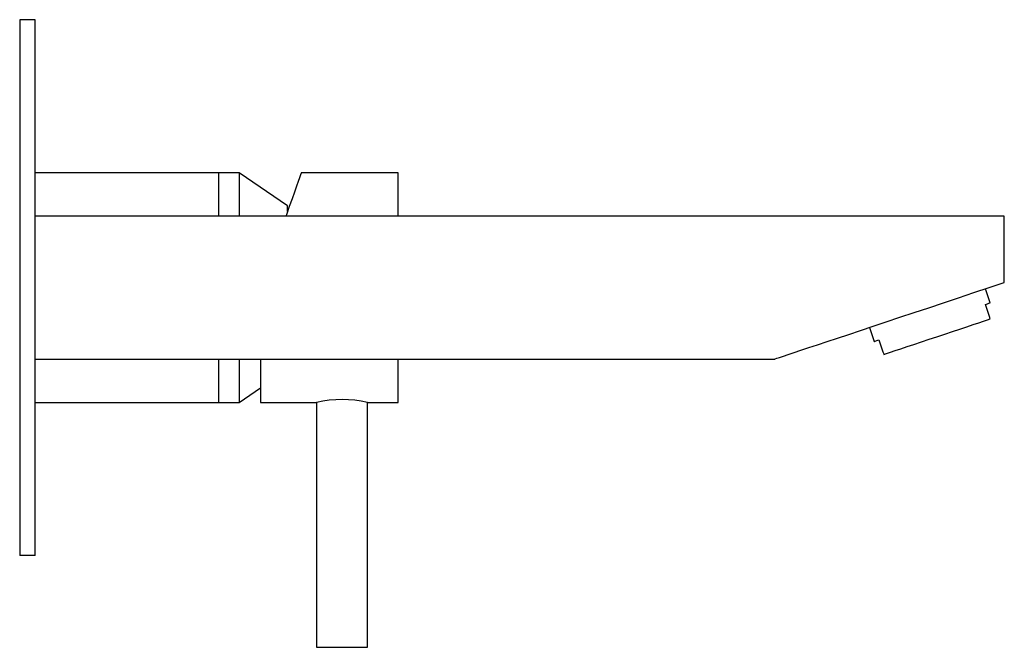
# Model space of a CAD drawing. Header units: millimetres. Extents: x 4255.491 to 4255.684, y 1709.19 to 1709.313.
import ezdxf

# ---------------------------------------------------------------- set-up
doc = ezdxf.new("R2010")
doc.units = ezdxf.units.MM
doc.layers.add('SANINDUSA', color=3, linetype='Continuous')

msp = doc.modelspace()

# ---------------------------------------------------------------- linework, layer by layer
at = {"layer": 'SANINDUSA'}
for p, q in [((4255.49121, 1709.31323), (4255.49121, 1709.20823)), ((4255.49421, 1709.31323), (4255.49121, 1709.31323)), ((4255.49421, 1709.20823), (4255.49421, 1709.31323)), ((4255.53021, 1709.28323), (4255.49421, 1709.28323)), ((4255.53421, 1709.28323), (4255.53021, 1709.28323)), ((4255.53021, 1709.27473), (4255.53021, 1709.28323)), ((4255.54371, 1709.27673), (4255.53421, 1709.28323)), ((4255.53421, 1709.28323), (4255.53421, 1709.27473)), ((4255.56541, 1709.28323), (4255.54641, 1709.28323)), ((4255.56541, 1709.27473), (4255.56541, 1709.28323)), ((4255.54371, 1709.27564), (4255.54371, 1709.27673)), ((4255.68421, 1709.27473), (4255.49421, 1709.27473)), ((4255.68421, 1709.26173), (4255.68421, 1709.27473)), ((4255.68144, 1709.25775), (4255.68052, 1709.2605)), ((4255.68128, 1709.25507), (4255.68049, 1709.25744)), ((4255.68144, 1709.25459), (4255.68128, 1709.25507)), ((4255.65775, 1709.25292), (4255.65867, 1709.25016)), ((4255.65962, 1709.25048), (4255.66041, 1709.24811)), ((4255.49421, 1709.24673), (4255.63921, 1709.24673)), ((4255.53021, 1709.23823), (4255.53021, 1709.24673)), ((4255.53421, 1709.24673), (4255.53421, 1709.23823)), ((4255.53841, 1709.24673), (4255.53841, 1709.23823)), ((4255.56541, 1709.23823), (4255.56541, 1709.24673)), ((4255.53421, 1709.23823), (4255.53841, 1709.24111)), ((4255.49421, 1709.23823), (4255.53021, 1709.23823)), ((4255.53021, 1709.23823), (4255.53421, 1709.23823)), ((4255.53841, 1709.23823), (4255.54941, 1709.23823)), ((4255.54941, 1709.23823), (4255.54941, 1709.19023)), ((4255.55941, 1709.23823), (4255.56541, 1709.23823)), ((4255.55941, 1709.19023), (4255.55941, 1709.23823)), ((4255.49421, 1709.20823), (4255.49121, 1709.20823)), ((4255.54941, 1709.19023), (4255.55441, 1709.19023)), ((4255.55441, 1709.19023), (4255.55941, 1709.19023))]:
    msp.add_line(p, q, dxfattribs=at)
at = {"layer": 'SANINDUSA', "flags": 128}
for points in [[(4255.54641, 1709.28323), (4255.54637, 1709.28313), (4255.54625, 1709.2828), (4255.54606, 1709.28226), (4255.5458, 1709.28152), (4255.54546, 1709.28058), (4255.54506, 1709.27944), (4255.54459, 1709.27813), (4255.54406, 1709.27664), (4255.54348, 1709.27501), (4255.54338, 1709.27473)], [(4255.63921, 1709.24673), (4255.63931, 1709.24677), (4255.63963, 1709.24688), (4255.64017, 1709.24705), (4255.64091, 1709.2473), (4255.64185, 1709.24762), (4255.643, 1709.248), (4255.64434, 1709.24845), (4255.64587, 1709.24896), (4255.64758, 1709.24953), (4255.64947, 1709.25015), (4255.65151, 1709.25083), (4255.6537, 1709.25157), (4255.65604, 1709.25234), (4255.6585, 1709.25317), (4255.66108, 1709.25402), (4255.66376, 1709.25492), (4255.66653, 1709.25584), (4255.66938, 1709.25679), (4255.67228, 1709.25776), (4255.67523, 1709.25874), (4255.67821, 1709.25974), (4255.68121, 1709.26073), (4255.68421, 1709.26173)], [(4255.68049, 1709.25744), (4255.6809, 1709.25757), (4255.6812, 1709.25767), (4255.68138, 1709.25773), (4255.68144, 1709.25775)], [(4255.66057, 1709.24763), (4255.66112, 1709.24782), (4255.66187, 1709.24807), (4255.66281, 1709.24838), (4255.66391, 1709.24875), (4255.66515, 1709.24916), (4255.6665, 1709.24961), (4255.66795, 1709.2501), (4255.66946, 1709.2506), (4255.671, 1709.25111), (4255.67254, 1709.25163), (4255.67405, 1709.25213), (4255.6755, 1709.25261), (4255.67686, 1709.25306), (4255.6781, 1709.25348), (4255.6792, 1709.25384), (4255.68013, 1709.25416), (4255.68088, 1709.25441), (4255.68144, 1709.25459)], [(4255.65867, 1709.25016), (4255.65873, 1709.25018), (4255.65891, 1709.25024), (4255.65921, 1709.25034), (4255.65962, 1709.25048)]]:
    msp.add_lwpolyline(points, dxfattribs=at)
at = {"layer": 'SANINDUSA'}
msp.add_arc((4255.55441, 1709.21603), 0.02276, 77.3116, 102.6884, dxfattribs=at)
msp.add_open_spline([(4255.66041, 1709.24811), (4255.66047, 1709.24793), (4255.66052, 1709.24777), (4255.66057, 1709.24763)], degree=3, dxfattribs=at)

doc.saveas('drawing.dxf')
